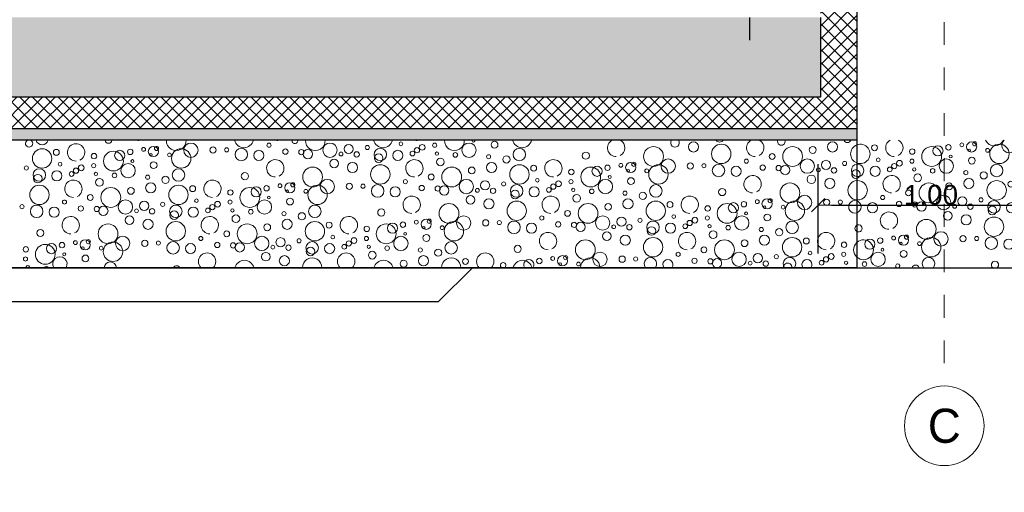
# Model space of a CAD drawing. Header units: metres. Extents: x -14.6 to 48.9, y -22.2 to 2.8.
# Tile 16 of 79: x 11.8 to 16.2, y -16.6 to -14.6. Entities that reach past the tile are written whole.
import ezdxf
from ezdxf.enums import TextEntityAlignment as Align

# ---------------------------------------------------------------- set-up
doc = ezdxf.new("R2010")
doc.units = ezdxf.units.M
doc.header["$LTSCALE"] = 0.4
doc.header["$MEASUREMENT"] = 0
for name, pattern in [('Raster', [0.2, 0.1, -0.05, 0, -0.05]), ('Strichlinie sehr weit', [0.875, 0.5, -0.375]), ('Strichlinie_ eng', [0.115, 0.075, -0.04])]:
    doc.linetypes.add(name, pattern=pattern)
doc.layers.get('0').update_dxf_attribs({"color": 8, "lineweight": 9})
doc.layers.get('Defpoints').update_dxf_attribs({"color": 8, "lineweight": 9})
for name, color, linetype in [('EG__..___S_____ZEICHNEN', 8, 'Continuous'), ('Neubau__ GHIW - druckfeste Dämmung u BP', 8, 'Continuous'), ('Neubau__ GHIW - Perimeterdämmung Wand', 8, 'Continuous'), ('Neubau_A - Bodenaustausch', 8, 'Continuous'), ('Neubau_A - Sauberkeitsschicht', 8, 'Continuous'), ('Neubau_A-Bodenplatte', 8, 'Continuous'), ('Neubau_R-Konstruktionsraster gross', 33, 'Continuous'), ('Neubau_S-Linien _ Schraffuren.2D', 8, 'Continuous'), ('Neubau_T-Bemaßung', 8, 'Continuous')]:
    doc.layers.add(name, color=color, linetype=linetype)
doc.layers.add('S-Linien _ Schraffuren.2D', color=8, linetype='Continuous', lineweight=9)
doc.styles.add('ERSTELLTER_STIL_1', font='txt')
doc.styles.add('ERSTELLTER_STIL_2', font='arial.ttf')
doc.dimstyles.new('ERSTELLTER_STIL__3', dxfattribs={"dimtxt": 0.0875, "dimasz": 0.059375, "dimexe": 0.18, "dimexo": 0.0625, "dimgap": 0, "dimtad": 1, "dimtih": 1, "dimtoh": 1, "dimzin": 0, "dimdsep": 46, "dimtxsty": 'ERSTELLTER_STIL_2', "dimblk": 'ARROWHEAD_6', "dimblk1": 'ARROWHEAD_6', "dimblk2": 'ARROWHEAD_6', "dimcen": 0.09, "dimclrd": 8, "dimclre": 8, "dimclrt": 8, "dimazin": 0, "dimtfac": 1, "dimtdec": 4, "dimtmove": 0, "dimatfit": 3, "dimfxl": 1, "dimtolj": 1, "dimtzin": 0, "dimarcsym": 0})
pattern_1 = [(45, (-364.88789, -10.175), (-0.0282842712, 0.0282842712), []), (135, (-364.88789, -10.175), (0.0282842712, 0.0282842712), [])]

# ---------------------------------------------------------------- blocks, each defined once
blk = doc.blocks.new('*X266', base_point=(3718.7656, 0))
at = {"layer": 'Neubau_A - Bodenaustausch', "color": 253, "linetype": 'Continuous', "lineweight": 9, "true_color": 0x9f9f9f}
for centre, radius in [((4096.2438, -4.9634), 0.0315), ((4096.5876, -4.9416), 0.00908), ((4096.8557, -4.9634), 0.0315), ((4096.9382, -4.9581), 0.0201), ((4097.168, -4.9355), 0.00812), ((4097.2613, -4.951), 0.0126), ((4097.3161, -4.9416), 0.00908), ((4097.4675, -4.9634), 0.0315), ((4097.5798, -4.9393), 0.015), ((4098.4551, -4.9493), 0.0223), ((4098.5773, -4.9799), 0.0427), ((4099.0669, -4.9493), 0.0223), ((4095.5891, -4.9999), 0.0427), ((4095.6517, -4.9727), 0.013), ((4095.8175, -4.9895), 0.0119), ((4095.903, -5.0113), 0.0436), ((4095.9306, -4.9863), 0.0223), ((4095.9767, -4.9708), 0.0119), ((4096.0356, -4.9598), 0.00837), ((4096.0787, -4.9693), 0.0223), ((4096.0681, -4.9842), 0.00574), ((4096.0925, -4.9558), 0.00908), ((4096.1493, -4.9842), 0.00837), ((4096.201, -4.9999), 0.0427), ((4096.3412, -4.9627), 0.0137), ((4096.4009, -4.9618), 0.00908), ((4096.4654, -4.9825), 0.0275), ((4096.5424, -4.9863), 0.0223), ((4096.6596, -4.9698), 0.0117), ((4096.7296, -4.972), 0.0115), ((4096.7586, -4.9806), 0.0205), ((4096.9042, -4.9801), 0.00837), ((4096.9732, -4.9821), 0.0118), ((4097.0198, -4.9517), 0.00908), ((4097.0772, -4.9825), 0.0275), ((4097.0699, -4.9986), 0.0189), ((4097.1542, -4.9863), 0.0223), ((4097.2187, -4.9781), 0.0103), ((4097.2383, -4.9636), 0.0115), ((4097.3262, -4.9781), 0.00732), ((4097.4074, -4.9842), 0.0101), ((4097.6891, -4.9825), 0.0275), ((4097.9814, -4.9875), 0.0158), ((4098.2793, -4.9913), 0.0436), ((4098.8012, -4.9913), 0.0128), ((4098.8912, -4.9913), 0.0436), ((4098.9797, -4.9625), 0.015), ((4095.668, -5.0255), 0.00812), ((4095.8161, -5.0316), 0.00908), ((4095.9675, -5.0534), 0.0315), ((4095.9866, -5.0113), 0.00642), ((4096.0798, -5.0293), 0.015), ((4096.8737, -5.0216), 0.0189), ((4096.9551, -5.0393), 0.0223), ((4097.3415, -5.015), 0.0169), ((4097.5535, -4.9923), 0.00908), ((4097.5669, -5.0393), 0.0223), ((4097.632, -5.0041), 0.0158), ((4098.1356, -5.0298), 0.00837), ((4098.1787, -5.0393), 0.0223), ((4098.1925, -5.0258), 0.00908), ((4098.3438, -5.0334), 0.0315), ((4098.4412, -5.0327), 0.0137), ((4098.5009, -5.0318), 0.00908), ((4098.5654, -5.0525), 0.0275), ((4098.6876, -5.0116), 0.00908), ((4098.9557, -5.0334), 0.0315), ((4099.0382, -5.0281), 0.0201), ((4099.1198, -5.0217), 0.00908), ((4095.5198, -5.0417), 0.00908), ((4095.5772, -5.0725), 0.0275), ((4095.6542, -5.0763), 0.0223), ((4095.7187, -5.0681), 0.0103), ((4095.7383, -5.0536), 0.0115), ((4095.7613, -5.041), 0.0126), ((4095.8262, -5.0681), 0.00732), ((4095.9074, -5.0742), 0.0101), ((4096.1891, -5.0725), 0.0275), ((4096.4814, -5.0775), 0.0158), ((4096.7793, -5.0813), 0.0436), ((4097.0773, -5.0699), 0.0427), ((4097.3012, -5.0813), 0.0128), ((4097.3912, -5.0813), 0.0436), ((4097.4797, -5.0525), 0.015), ((4097.6891, -5.0699), 0.0427), ((4097.7517, -5.0427), 0.013), ((4097.9175, -5.0595), 0.0119), ((4098.003, -5.0813), 0.0436), ((4098.0306, -5.0563), 0.0223), ((4098.0767, -5.0408), 0.0119), ((4098.1681, -5.0542), 0.00574), ((4098.2493, -5.0542), 0.00837), ((4098.301, -5.0699), 0.0427), ((4098.6424, -5.0563), 0.0223), ((4098.7596, -5.0398), 0.0117), ((4098.8296, -5.042), 0.0115), ((4098.8586, -5.0506), 0.0205), ((4099.0042, -5.0501), 0.00837), ((4099.0732, -5.0521), 0.0118), ((4095.5699, -5.0886), 0.0189), ((4095.8415, -5.105), 0.0169), ((4096.0535, -5.0823), 0.00908), ((4096.0669, -5.1293), 0.0223), ((4096.132, -5.0941), 0.0158), ((4096.6356, -5.1198), 0.00837), ((4096.6787, -5.1293), 0.0223), ((4096.6925, -5.1158), 0.00908), ((4096.8438, -5.1234), 0.0315), ((4096.9412, -5.1227), 0.0137), ((4097.1876, -5.1016), 0.00908), ((4097.4557, -5.1234), 0.0315), ((4097.5382, -5.1181), 0.0201), ((4097.6198, -5.1117), 0.00908), ((4097.768, -5.0955), 0.00812), ((4097.8613, -5.111), 0.0126), ((4097.9161, -5.1016), 0.00908), ((4098.0675, -5.1234), 0.0315), ((4098.0866, -5.0813), 0.00642), ((4098.1798, -5.0993), 0.015), ((4098.8793, -5.1513), 0.0436), ((4098.9737, -5.0916), 0.0189), ((4099.0551, -5.1093), 0.0223), ((4095.5773, -5.1599), 0.0427), ((4095.8912, -5.1713), 0.0436), ((4095.9797, -5.1425), 0.015), ((4096.1891, -5.1599), 0.0427), ((4096.2517, -5.1327), 0.013), ((4096.4175, -5.1495), 0.0119), ((4096.503, -5.1713), 0.0436), ((4096.5306, -5.1463), 0.0223), ((4096.5767, -5.1308), 0.0119), ((4096.6681, -5.1442), 0.00574), ((4096.7493, -5.1442), 0.00837), ((4096.801, -5.1599), 0.0427), ((4097.0009, -5.1218), 0.00908), ((4097.0654, -5.1425), 0.0275), ((4097.1424, -5.1463), 0.0223), ((4097.2596, -5.1298), 0.0117), ((4097.3296, -5.132), 0.0115), ((4097.3586, -5.1406), 0.0205), ((4097.5042, -5.1401), 0.00837), ((4097.5732, -5.1421), 0.0118), ((4097.6772, -5.1425), 0.0275), ((4097.6699, -5.1586), 0.0189), ((4097.7542, -5.1463), 0.0223), ((4097.8187, -5.1381), 0.0103), ((4097.8383, -5.1236), 0.0115), ((4097.9262, -5.1381), 0.00732), ((4098.0074, -5.1442), 0.0101), ((4098.1535, -5.1523), 0.00908), ((4098.232, -5.1641), 0.0158), ((4098.2891, -5.1425), 0.0275), ((4098.5814, -5.1475), 0.0158), ((4095.6876, -5.1916), 0.00908), ((4095.8012, -5.1713), 0.0128), ((4095.9557, -5.2134), 0.0315), ((4096.0382, -5.2081), 0.0201), ((4096.1198, -5.2017), 0.00908), ((4096.268, -5.1855), 0.00812), ((4096.3613, -5.201), 0.0126), ((4096.4161, -5.1916), 0.00908), ((4096.5675, -5.2134), 0.0315), ((4096.5866, -5.1713), 0.00642), ((4096.6798, -5.1893), 0.015), ((4097.3793, -5.2413), 0.0436), ((4097.4737, -5.1816), 0.0189), ((4097.5551, -5.1993), 0.0223), ((4097.6773, -5.2299), 0.0427), ((4097.9415, -5.175), 0.0169), ((4097.9912, -5.2413), 0.0436), ((4098.0797, -5.2125), 0.015), ((4098.1669, -5.1993), 0.0223), ((4098.2891, -5.2299), 0.0427), ((4098.3517, -5.2027), 0.013), ((4098.603, -5.2413), 0.0436), ((4098.6306, -5.2163), 0.0223), ((4098.6767, -5.2008), 0.0119), ((4098.7356, -5.1898), 0.00837), ((4098.7787, -5.1993), 0.0223), ((4098.7925, -5.1858), 0.00908), ((4098.901, -5.2299), 0.0427), ((4098.9438, -5.1934), 0.0315), ((4099.0412, -5.1927), 0.0137), ((4099.1009, -5.1918), 0.00908), ((4095.5009, -5.2118), 0.00908), ((4095.5654, -5.2325), 0.0275), ((4095.6424, -5.2363), 0.0223), ((4095.7596, -5.2198), 0.0117), ((4095.8296, -5.222), 0.0115), ((4095.8586, -5.2306), 0.0205), ((4096.0042, -5.2301), 0.00837), ((4096.0732, -5.2321), 0.0118), ((4096.1772, -5.2325), 0.0275), ((4096.1699, -5.2486), 0.0189), ((4096.2542, -5.2363), 0.0223), ((4096.3187, -5.2281), 0.0103), ((4096.3383, -5.2136), 0.0115), ((4096.4262, -5.2281), 0.00732), ((4096.5074, -5.2342), 0.0101), ((4096.6535, -5.2423), 0.00908), ((4096.732, -5.2541), 0.0158), ((4096.7891, -5.2325), 0.0275), ((4097.0814, -5.2375), 0.0158), ((4097.9012, -5.2413), 0.0128), ((4098.5175, -5.2195), 0.0119), ((4098.6866, -5.2413), 0.00642), ((4098.7681, -5.2142), 0.00574), ((4098.8493, -5.2142), 0.00837), ((4095.9737, -5.2716), 0.0189), ((4096.0551, -5.2893), 0.0223), ((4096.1773, -5.3199), 0.0427), ((4096.4415, -5.265), 0.0169), ((4096.6669, -5.2893), 0.0223), ((4096.7891, -5.3199), 0.0427), ((4096.8517, -5.2927), 0.013), ((4097.1306, -5.3063), 0.0223), ((4097.1767, -5.2908), 0.0119), ((4097.2356, -5.2798), 0.00837), ((4097.2787, -5.2893), 0.0223), ((4097.2925, -5.2758), 0.00908), ((4097.401, -5.3199), 0.0427), ((4097.4438, -5.2834), 0.0315), ((4097.5412, -5.2827), 0.0137), ((4097.6009, -5.2818), 0.00908), ((4097.6654, -5.3025), 0.0275), ((4097.7424, -5.3063), 0.0223), ((4097.7876, -5.2616), 0.00908), ((4097.8596, -5.2898), 0.0117), ((4097.9296, -5.292), 0.0115), ((4097.9586, -5.3006), 0.0205), ((4098.0557, -5.2834), 0.0315), ((4098.1382, -5.2781), 0.0201), ((4098.2198, -5.2717), 0.00908), ((4098.2772, -5.3025), 0.0275), ((4098.3542, -5.3063), 0.0223), ((4098.368, -5.2555), 0.00812), ((4098.4383, -5.2836), 0.0115), ((4098.4613, -5.271), 0.0126), ((4098.5161, -5.2616), 0.00908), ((4098.6675, -5.2834), 0.0315), ((4098.7798, -5.2593), 0.015), ((4098.8891, -5.3025), 0.0275), ((4095.5814, -5.3275), 0.0158), ((4095.8793, -5.3313), 0.0436), ((4096.4012, -5.3313), 0.0128), ((4096.4912, -5.3313), 0.0436), ((4096.5797, -5.3025), 0.015), ((4097.0175, -5.3095), 0.0119), ((4097.103, -5.3313), 0.0436), ((4097.1866, -5.3313), 0.00642), ((4097.2681, -5.3042), 0.00574), ((4097.3493, -5.3042), 0.00837), ((4098.0737, -5.3416), 0.0189), ((4098.1042, -5.3001), 0.00837), ((4098.1732, -5.3021), 0.0118), ((4098.2699, -5.3186), 0.0189), ((4098.4187, -5.2981), 0.0103), ((4098.5262, -5.2981), 0.00732), ((4098.5415, -5.335), 0.0169), ((4098.6074, -5.3042), 0.0101), ((4098.7535, -5.3123), 0.00908), ((4098.832, -5.3241), 0.0158), ((4095.6767, -5.3808), 0.0119), ((4095.7356, -5.3698), 0.00837), ((4095.7787, -5.3793), 0.0223), ((4095.7925, -5.3658), 0.00908), ((4095.901, -5.4099), 0.0427), ((4095.9438, -5.3734), 0.0315), ((4096.0412, -5.3727), 0.0137), ((4096.1009, -5.3718), 0.00908), ((4096.1654, -5.3925), 0.0275), ((4096.2876, -5.3516), 0.00908), ((4096.3596, -5.3798), 0.0117), ((4096.4296, -5.382), 0.0115), ((4096.4586, -5.3906), 0.0205), ((4096.5557, -5.3734), 0.0315), ((4096.6382, -5.3681), 0.0201), ((4096.7198, -5.3617), 0.00908), ((4096.7772, -5.3925), 0.0275), ((4096.868, -5.3455), 0.00812), ((4096.9383, -5.3736), 0.0115), ((4096.9613, -5.361), 0.0126), ((4097.0161, -5.3516), 0.00908), ((4097.1675, -5.3734), 0.0315), ((4097.2798, -5.3493), 0.015), ((4097.3891, -5.3925), 0.0275), ((4097.9793, -5.4013), 0.0436), ((4098.1551, -5.3593), 0.0223), ((4098.2773, -5.3899), 0.0427), ((4098.5912, -5.4013), 0.0436), ((4098.6797, -5.3725), 0.015), ((4098.7669, -5.3593), 0.0223), ((4098.8891, -5.3899), 0.0427), ((4098.9517, -5.3627), 0.013), ((4099.1175, -5.3795), 0.0119), ((4095.5175, -5.3995), 0.0119), ((4095.603, -5.4213), 0.0436), ((4095.6306, -5.3963), 0.0223), ((4095.6866, -5.4213), 0.00642), ((4095.7681, -5.3942), 0.00574), ((4095.8493, -5.3942), 0.00837), ((4096.2424, -5.3963), 0.0223), ((4096.5737, -5.4316), 0.0189), ((4096.6042, -5.3901), 0.00837), ((4096.6732, -5.3921), 0.0118), ((4096.7699, -5.4086), 0.0189), ((4096.8542, -5.3963), 0.0223), ((4096.9187, -5.3881), 0.0103), ((4097.0262, -5.3881), 0.00732), ((4097.0415, -5.425), 0.0169), ((4097.1074, -5.3942), 0.0101), ((4097.2535, -5.4023), 0.00908), ((4097.332, -5.4141), 0.0158), ((4097.6814, -5.3975), 0.0158), ((4098.0438, -5.4434), 0.0315), ((4098.3876, -5.4216), 0.00908), ((4098.5012, -5.4013), 0.0128), ((4098.6557, -5.4434), 0.0315), ((4098.968, -5.4155), 0.00812), ((4099.1161, -5.4216), 0.00908), ((4095.5161, -5.4416), 0.00908), ((4095.7798, -5.4393), 0.015), ((4096.6551, -5.4493), 0.0223), ((4097.1797, -5.4625), 0.015), ((4097.2669, -5.4493), 0.0223), ((4097.4517, -5.4527), 0.013), ((4097.7767, -5.4508), 0.0119), ((4097.8356, -5.4398), 0.00837), ((4097.8787, -5.4493), 0.0223), ((4097.8681, -5.4642), 0.00574), ((4097.8925, -5.4358), 0.00908), ((4097.9493, -5.4642), 0.00837), ((4098.1412, -5.4427), 0.0137), ((4098.2009, -5.4418), 0.00908), ((4098.4596, -5.4498), 0.0117), ((4098.5296, -5.452), 0.0115), ((4098.7042, -5.4601), 0.00837), ((4098.7382, -5.4381), 0.0201), ((4098.7732, -5.4621), 0.0118), ((4098.8198, -5.4317), 0.00908), ((4099.0187, -5.4581), 0.0103), ((4099.0383, -5.4436), 0.0115), ((4099.0613, -5.431), 0.0126), ((4099.1262, -5.4581), 0.00732)]:
    blk.add_circle(centre, radius, dxfattribs=at)
for centre, radius, start, end in [((4095.532, -4.9341), 0.0158, 116.7999, 63.2001), ((4095.5891, -4.9125), 0.0275, 195.9009, 344.0991), ((4095.7387, -4.9731), 0.0382, 296.5651, 270), ((4095.8814, -4.9175), 0.0158, 189.0918, 350.9082), ((4096.0151, -4.8831), 0.0382, 254.8296, 270), ((4096.1793, -4.9213), 0.0436, 178.2486, 1.7514), ((4096.4773, -4.9099), 0.0427, 193.7189, 346.2811), ((4096.6269, -4.8831), 0.0382, 254.8296, 270), ((4096.7012, -4.9213), 0.0128, 174.3716, 5.6284), ((4096.7912, -4.9213), 0.0436, 178.2486, 1.7514), ((4097.0891, -4.9099), 0.0427, 193.7189, 346.2811), ((4097.2387, -4.8831), 0.0382, 254.8296, 270), ((4097.403, -4.9213), 0.0436, 178.2486, 1.7514), ((4097.4866, -4.9213), 0.00642, 168.6879, 11.3121), ((4097.701, -4.9099), 0.0427, 193.7189, 346.2811), ((4098.1151, -4.9531), 0.0382, 119.858, 270), ((4098.1151, -4.9531), 0.0382, 296.5651, 60.142), ((4098.3737, -4.9316), 0.0189, 142.0986, 37.9014), ((4098.5699, -4.9086), 0.0189, 216.9737, 323.0263), ((4098.7269, -4.9531), 0.0382, 119.858, 270), ((4098.7269, -4.9531), 0.0382, 296.5651, 60.142), ((4098.8415, -4.925), 0.0169, 162.6453, 17.3547), ((4099.132, -4.9141), 0.0158, 201.6735, 338.3265), ((4099.1891, -4.9799), 0.0427, 111.4689, 248.5311), ((4096.6151, -5.0431), 0.0382, 296.5651, 270), ((4097.2269, -5.0431), 0.0382, 296.5651, 270), ((4097.8387, -5.0431), 0.0382, 296.5651, 270), ((4099.1772, -5.0525), 0.0275, 97.7428, 262.2572), ((4099.1699, -5.0686), 0.0189, 79.1167, 280.8833), ((4095.7269, -5.1331), 0.0382, 296.5651, 270), ((4096.3387, -5.1331), 0.0382, 296.5651, 270), ((4098.7151, -5.1131), 0.0382, 296.5651, 270), ((4099.1773, -5.1399), 0.0427, 95.0984, 264.9016), ((4097.2151, -5.2031), 0.0382, 296.5651, 270), ((4097.8269, -5.2031), 0.0382, 296.5651, 270), ((4098.4387, -5.2031), 0.0382, 296.5651, 270), ((4099.1654, -5.2125), 0.0275, 72.8458, 287.1542), ((4095.7151, -5.2931), 0.0382, 296.5651, 270), ((4096.3269, -5.2931), 0.0382, 296.5651, 270), ((4096.9387, -5.2931), 0.0382, 296.5651, 270), ((4097.8151, -5.3631), 0.0382, 296.5651, 270), ((4098.4269, -5.3631), 0.0382, 296.5651, 270), ((4099.0387, -5.3631), 0.0382, 296.5651, 270), ((4099.1814, -5.3075), 0.0158, 119.9364, 240.0636), ((4099.203, -5.4013), 0.0436, 132.6328, 227.3672), ((4096.3151, -5.4531), 0.0382, 315.3014, 224.6986), ((4096.9269, -5.4531), 0.0382, 315.3014, 224.6986), ((4097.5387, -5.4531), 0.0382, 315.3014, 224.6986), ((4095.6675, -5.4634), 0.0315, 328.0976, 211.9024), ((4095.8891, -5.4825), 0.0275, 5.1085, 174.8915), ((4096.4793, -5.4913), 0.0436, 15.0793, 164.9207), ((4096.7773, -5.4799), 0.0427, 359.8269, 180.1731), ((4097.0912, -5.4913), 0.0436, 15.0793, 164.9207), ((4097.3891, -5.4799), 0.0427, 359.8269, 180.1731), ((4097.6175, -5.4695), 0.0119, 298.6473, 241.3527), ((4097.703, -5.4913), 0.0436, 15.0793, 164.9207), ((4097.7306, -5.4663), 0.0223, 321.9566, 218.0434), ((4098.001, -5.4799), 0.0427, 359.8269, 180.1731), ((4098.2654, -5.4625), 0.0275, 320.4325, 219.5675), ((4098.3424, -5.4663), 0.0223, 321.9566, 218.0434), ((4098.5586, -5.4606), 0.0205, 288.7699, 251.2301), ((4098.8772, -5.4625), 0.0275, 320.4325, 219.5675), ((4098.9542, -5.4663), 0.0223, 321.9566, 218.0434), ((4095.5262, -5.4781), 0.00732, 344.7719, 195.2281), ((4095.6074, -5.4842), 0.0101, 24.242, 155.758), ((4096.1814, -5.4875), 0.0158, 28.4819, 151.5181), ((4097.0012, -5.4913), 0.0128, 61.3122, 118.6878), ((4098.8699, -5.4786), 0.0189, 355.8886, 184.1114), ((4099.1415, -5.495), 0.0169, 62.9445, 117.0555)]:
    blk.add_arc(centre, radius, start, end, dxfattribs=at)
blk = doc.blocks.new('*X283', base_point=(3718.7656, 0))
at = {"layer": 'S-Linien _ Schraffuren.2D', "color": 253, "linetype": 'Continuous', "lineweight": 9, "true_color": 0x9f9f9f}
for centre, radius in [((4099.6356, -4.9398), 0.00837), ((4099.6787, -4.9493), 0.0223), ((4099.6925, -4.9358), 0.00908), ((4099.801, -4.9799), 0.0427), ((4099.9412, -4.9427), 0.0137), ((4100.0009, -4.9418), 0.00908), ((4100.0654, -4.9625), 0.0275), ((4100.2596, -4.9498), 0.0117), ((4099.2517, -4.9527), 0.013), ((4099.4175, -4.9695), 0.0119), ((4099.503, -4.9913), 0.0436), ((4099.5306, -4.9663), 0.0223), ((4099.5767, -4.9508), 0.0119), ((4099.6681, -4.9642), 0.00574), ((4099.7493, -4.9642), 0.00837), ((4100.1424, -4.9663), 0.0223), ((4100.3296, -4.952), 0.0115), ((4100.3586, -4.9606), 0.0205), ((4100.5042, -4.9601), 0.00837), ((4099.268, -5.0055), 0.00812), ((4099.3383, -5.0336), 0.0115), ((4099.3613, -5.021), 0.0126), ((4099.4161, -5.0116), 0.00908), ((4099.5675, -5.0334), 0.0315), ((4099.5866, -4.9913), 0.00642), ((4099.6798, -5.0093), 0.015), ((4099.7891, -5.0525), 0.0275), ((4099.2542, -5.0563), 0.0223), ((4099.3187, -5.0481), 0.0103), ((4099.4262, -5.0481), 0.00732), ((4099.4415, -5.085), 0.0169), ((4099.5074, -5.0542), 0.0101), ((4099.6535, -5.0623), 0.00908), ((4099.732, -5.0741), 0.0158), ((4100.0814, -5.0575), 0.0158), ((4099.4912, -5.1513), 0.0436), ((4099.5797, -5.1225), 0.015), ((4099.6669, -5.1093), 0.0223), ((4099.7891, -5.1399), 0.0427), ((4099.8517, -5.1127), 0.013), ((4100.103, -5.1513), 0.0436), ((4100.1306, -5.1263), 0.0223), ((4100.1767, -5.1108), 0.0119), ((4100.2356, -5.0998), 0.00837), ((4100.2787, -5.1093), 0.0223), ((4100.2925, -5.0958), 0.00908), ((4099.4012, -5.1513), 0.0128), ((4100.0175, -5.1295), 0.0119), ((4100.1866, -5.1513), 0.00642), ((4100.2681, -5.1242), 0.00574), ((4100.2798, -5.1693), 0.015), ((4099.2424, -5.2163), 0.0223), ((4099.2876, -5.1716), 0.00908), ((4099.3596, -5.1998), 0.0117), ((4099.4296, -5.202), 0.0115), ((4099.4586, -5.2106), 0.0205), ((4099.5557, -5.1934), 0.0315), ((4099.6382, -5.1881), 0.0201), ((4099.7198, -5.1817), 0.00908), ((4099.7772, -5.2125), 0.0275), ((4099.8542, -5.2163), 0.0223), ((4099.868, -5.1655), 0.00812), ((4099.9187, -5.2081), 0.0103), ((4099.9383, -5.1936), 0.0115), ((4099.9613, -5.181), 0.0126), ((4100.0161, -5.1716), 0.00908), ((4100.1675, -5.1934), 0.0315), ((4099.5737, -5.2516), 0.0189), ((4099.6042, -5.2101), 0.00837), ((4099.6732, -5.2121), 0.0118), ((4099.7699, -5.2286), 0.0189), ((4100.0262, -5.2081), 0.00732), ((4100.0415, -5.245), 0.0169), ((4100.1074, -5.2142), 0.0101), ((4099.4793, -5.3113), 0.0436), ((4099.6551, -5.2693), 0.0223), ((4099.7773, -5.2999), 0.0427), ((4100.0912, -5.3113), 0.0436), ((4100.1797, -5.2825), 0.015), ((4099.5438, -5.3534), 0.0315), ((4099.8876, -5.3316), 0.00908), ((4100.0012, -5.3113), 0.0128), ((4099.2306, -5.3763), 0.0223), ((4099.2767, -5.3608), 0.0119), ((4099.3356, -5.3498), 0.00837), ((4099.3787, -5.3593), 0.0223), ((4099.3681, -5.3742), 0.00574), ((4099.3925, -5.3458), 0.00908), ((4099.4493, -5.3742), 0.00837), ((4099.501, -5.3899), 0.0427), ((4099.6412, -5.3527), 0.0137), ((4099.7009, -5.3518), 0.00908), ((4099.7654, -5.3725), 0.0275), ((4099.8424, -5.3763), 0.0223), ((4099.9596, -5.3598), 0.0117), ((4100.0296, -5.362), 0.0115), ((4100.0586, -5.3706), 0.0205), ((4099.2675, -5.4434), 0.0315), ((4099.2866, -5.4013), 0.00642), ((4099.3798, -5.4193), 0.015), ((4099.2074, -5.4642), 0.0101)]:
    blk.add_circle(centre, radius, dxfattribs=at)
for centre, radius, start, end in [((4099.1891, -4.9799), 0.0427, 248.5311, 111.4689), ((4099.3387, -4.9531), 0.0382, 119.8578, 270), ((4099.3387, -4.9531), 0.0382, 296.5651, 60.1422), ((4099.7793, -4.9013), 0.0436, 205.3797, 334.6203), ((4099.8438, -4.9434), 0.0315, 132.1565, 47.8435), ((4100.0773, -4.8899), 0.0427, 224.8644, 315.1356), ((4100.1876, -4.9216), 0.00908, 170.1566, 9.8434), ((4100.3912, -4.9013), 0.0436, 205.3797, 334.6203), ((4100.4557, -4.9434), 0.0315, 132.1565, 47.8435), ((4100.5382, -4.9381), 0.0201, 116.2941, 239.8807), ((4100.5382, -4.9381), 0.0201, 30.1193, 63.7059), ((4099.1772, -5.0525), 0.0275, 262.2572, 97.7428), ((4100.2151, -5.0231), 0.0382, 296.5651, 270), ((4100.3793, -5.0613), 0.0436, 0.8219, 269.1781), ((4100.4737, -5.0016), 0.0189, 26.9452, 243.0548), ((4099.1699, -5.0686), 0.0189, 280.8833, 79.1167), ((4099.1773, -5.1399), 0.0427, 264.9016, 95.0984), ((4099.3269, -5.1131), 0.0382, 296.5651, 270), ((4099.9387, -5.1131), 0.0382, 296.5651, 270), ((4100.401, -5.1399), 0.0427, 116.4207, 153.5793), ((4100.3493, -5.1242), 0.00837, 345.8789, 284.1211), ((4099.1654, -5.2125), 0.0275, 287.1542, 72.8458), ((4099.3151, -5.2731), 0.0382, 296.5651, 270), ((4099.9269, -5.2731), 0.0382, 296.5651, 270), ((4100.2535, -5.2223), 0.00908, 7.646, 262.354), ((4099.1814, -5.3075), 0.0158, 240.0636, 119.9364), ((4100.1557, -5.3534), 0.0315, 79.7799, 190.2201), ((4099.203, -5.4013), 0.0436, 227.3672, 132.6328), ((4099.9151, -5.4331), 0.0382, 296.5651, 270), ((4099.4891, -5.4625), 0.0275, 320.4326, 219.5674), ((4099.7814, -5.4675), 0.0158, 307.5421, 232.4579), ((4099.3535, -5.4723), 0.00908, 301.7518, 238.2482), ((4099.432, -5.4841), 0.0158, 15.1674, 164.8326)]:
    blk.add_arc(centre, radius, start, end, dxfattribs=at)
blk = doc.blocks.new('ARROWHEAD_6')
at = {"color": 0, "linetype": 'Continuous', "lineweight": 0}
for p, q in [((0, 0), (-1, 0)), ((-0.5, -0.5), (0.5, 0.5))]:
    blk.add_line(p, q, dxfattribs=at)
blk = doc.blocks.new('*D296')
at = {"layer": 'Defpoints', "color": 0, "linetype": 'Continuous', "transparency": 16777216}
for p in [(16.3501, -15.3799), (15.3501, -15.655), (16.3501, -15.655)]:
    blk.add_point(p, dxfattribs=at)
at = {"layer": 'Neubau_T-Bemaßung', "linetype": 'Continuous', "lineweight": -2, "transparency": 16777216}
for p, q in [((15.3501, -15.5925), (15.3501, -15.1999)), ((16.3501, -15.5925), (16.3501, -15.1999)), ((15.4095, -15.3799), (16.2907, -15.3799))]:
    blk.add_line(p, q, dxfattribs=at)
at = {"layer": 'Neubau_T-Bemaßung', "linetype": 'Continuous', "lineweight": -2, "transparency": 16777216, "xscale": 0.059375, "yscale": 0.059375, "zscale": 0.059375, "rotation": 180}
blk.add_blockref('ARROWHEAD_6', (15.3501, -15.3799), dxfattribs=at)
at = {"layer": 'Neubau_T-Bemaßung', "linetype": 'Continuous', "lineweight": -2, "transparency": 16777216, "xscale": 0.059375, "yscale": 0.059375, "zscale": 0.059375}
blk.add_blockref('ARROWHEAD_6', (16.3501, -15.3799), dxfattribs=at)
at = {"layer": 'Neubau_T-Bemaßung', "linetype": 'Continuous', "transparency": 16777216, "insert": (15.8466, -15.3352), "char_height": 0.0875, "attachment_point": 5, "style": 'ERSTELLTER_STIL_2'}
blk.add_mtext('\\A1;1.00', dxfattribs=at)

msp = doc.modelspace()

# ---------------------------------------------------------------- hatches: boundary and pattern name
at = {"layer": 'Neubau__ GHIW - druckfeste Dämmung u BP', "linetype": 'Continuous'}
h = msp.add_hatch(dxfattribs=at)
h.set_pattern_fill('DÄMMUNG__HART_1_0002', color=256, style=0, pattern_type=2)
h.set_pattern_definition(pattern_1)
h.paths.add_polyline_path([(15.36, -14.905), (6.4, -14.905), (6.4, -15.045), (15.36, -15.045)])
at = {"layer": 'Neubau__ GHIW - Perimeterdämmung Wand', "linetype": 'Continuous'}
h = msp.add_hatch(dxfattribs=at)
h.set_pattern_fill('DÄMMUNG__HART_1_0002', color=256, style=0, pattern_type=2)
h.set_pattern_definition(pattern_1)
h.paths.add_polyline_path([(15.52, -14.395), (15.36, -14.395), (15.36, -15.045), (15.52, -15.045)])
at = {"layer": 'Neubau_A - Sauberkeitsschicht', "linetype": 'Continuous'}
h = msp.add_hatch(dxfattribs=at)
h.set_pattern_fill('BETON__UNBEWEHRT_0002', color=256, style=0, pattern_type=2)
h.set_pattern_definition([(45, (-364.88789, -10.175), (-0.035355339, 0.035355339), [0.0375, -0.0125]), (45, (-364.88789, -10.139645), (-0.035355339, 0.035355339), [0.0375, -0.0125])])
h.paths.add_polyline_path([(6.4, -15.095), (15.52, -15.095), (15.52, -15.045), (6.4, -15.045)])
at = {"layer": 'Neubau_A-Bodenplatte', "linetype": 'Continuous'}
h = msp.add_hatch(dxfattribs=at)
h.set_pattern_fill('BETON__STAHLBETON_0002', color=256, style=0, pattern_type=2)
h.set_pattern_definition([(45, (-364.88789, -10.175), (-0.084852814, 0.084852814), []), (45, (-364.93032, -10.13257), (-0.084852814, 0.084852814), [0.09, -0.03])])
h.paths.add_polyline_path([(-0.285, -14.905), (15.36, -14.905), (15.36, -14.555), (-0.285, -14.555)])

# ---------------------------------------------------------------- linework, layer by layer
at = {"layer": 'EG__..___S_____ZEICHNEN'}
msp.add_lwpolyline([(48.9493, -22.195), (-14.6281, -22.195), (-14.6281, -10.5712), (-14.6281, -10.5712), (-5.2214, -10.4871), (-5.2197, -10.4873), (-4.9131, -10.4869), (-4.6068, -10.4875), (-4.606, -10.4874), (-4.475, -10.49), (-3.1708, -10.5156), (-2.025, -10.5459), (-1.8822, -10.5496), (-1.8822, -15.515), (-1.785, -15.515), (-0.445, -15.515), (5.81, -15.515), (5.95, -15.655), (15.52, -15.655), (16.3501, -15.655), (20.3401, -11.665), (24.87, -11.665), (25.7684, -10.7666), (33.2018, -10.7666)], dxfattribs=at)
at = {"layer": 'Neubau__ GHIW - Perimeterdämmung Wand', "linetype": 'Continuous'}
for p, q in [((15.52, -14.395), (15.52, -15.045)), ((15.36, -14.555), (15.36, -14.905))]:
    msp.add_line(p, q, dxfattribs=at)
at = {"layer": 'Neubau_A - Bodenaustausch', "linetype": 'Continuous'}
for p, q in [((15.52, -15.095), (15.52, -15.655)), ((15.52, -15.655), (6.35, -15.655)), ((13.6788, -15.805), (13.8288, -15.655)), ((15.52, -15.655), (20.475, -15.655)), ((13.6788, -15.805), (11.3214, -15.805))]:
    msp.add_line(p, q, dxfattribs=at)
at = {"layer": 'Neubau_A - Sauberkeitsschicht', "linetype": 'Continuous'}
for p, q in [((15.52, -15.045), (15.52, -15.095)), ((15.52, -15.095), (6.4, -15.095))]:
    msp.add_line(p, q, dxfattribs=at)
at = {"layer": 'Neubau_A - Sauberkeitsschicht', "linetype": 'Continuous', "flags": 128}
msp.add_lwpolyline([(15.52, -15.045), (15.36, -15.045), (6.4, -15.045)], dxfattribs=at)
at = {"layer": 'Neubau_A-Bodenplatte', "linetype": 'Continuous', "flags": 128}
msp.add_lwpolyline([(15.36, -14.905), (6.4, -14.905), (-0.285, -14.905)], dxfattribs=at)
at = {"layer": 'Neubau_R-Konstruktionsraster gross', "linetype": 'Raster', "lineweight": 9}
for p, q in [((15.905, -1.175), (15.905, -15.175)), ((15.905, -15.175), (15.905, -16.175))]:
    msp.add_line(p, q, dxfattribs=at)
at = {"layer": 'Neubau_R-Konstruktionsraster gross', "linetype": 'Continuous', "lineweight": 9, "flags": 128}
msp.add_lwpolyline([(15.905, -16.525, 1), (15.905, -16.175, 1)], format="xyb", close=True, dxfattribs=at)
at = {"layer": 'Neubau_R-Konstruktionsraster gross', "linetype": 'Raster', "lineweight": 9}
msp.add_point((15.905, -15.175), dxfattribs=at)
msp.add_point((15.905, -15.175), dxfattribs=at)
at = {"layer": 'Neubau_S-Linien _ Schraffuren.2D', "linetype": 'Strichlinie_ eng'}
msp.add_line((15.05, -14.655), (15.05, -14.455), dxfattribs=at)
at = {"layer": 'S-Linien _ Schraffuren.2D', "linetype": 'Strichlinie sehr weit'}
msp.add_line((15.3501, -15.655), (16.3501, -15.655), dxfattribs=at)

# ---------------------------------------------------------------- block references
at = {"layer": 'Neubau_A - Bodenaustausch'}
msp.add_blockref('*X266', (-364.8879, -10.175), dxfattribs=at)
at = {"layer": 'S-Linien _ Schraffuren.2D', "linetype": 'Continuous'}
msp.add_blockref('*X283', (-364.8879, -10.175), dxfattribs=at)

# ---------------------------------------------------------------- texts
at = {"layer": 'Neubau_R-Konstruktionsraster gross', "style": 'ERSTELLTER_STIL_1'}
msp.add_text('C', height=0.15, dxfattribs=at).set_placement((15.905, -16.275), align=Align.TOP_CENTER)

# ---------------------------------------------------------------- dimensions: what is measured, and where the dimension line sits
at = {"layer": 'Neubau_T-Bemaßung', "linetype": 'Continuous'}
dim = msp.add_linear_dim(base=(16.3501, -15.3799), p1=(15.3501, -15.655), p2=(16.3501, -15.655), dimstyle='ERSTELLTER_STIL__3', override={"dimclrd": 256, "dimclre": 256, "dimclrt": 256}, dxfattribs=at)
dim.commit()
dim.dimension.update_dxf_attribs({"geometry": '*D296', "text_midpoint": (15.8466, -15.3799), "dimtype": 160})

doc.saveas('drawing.dxf')
